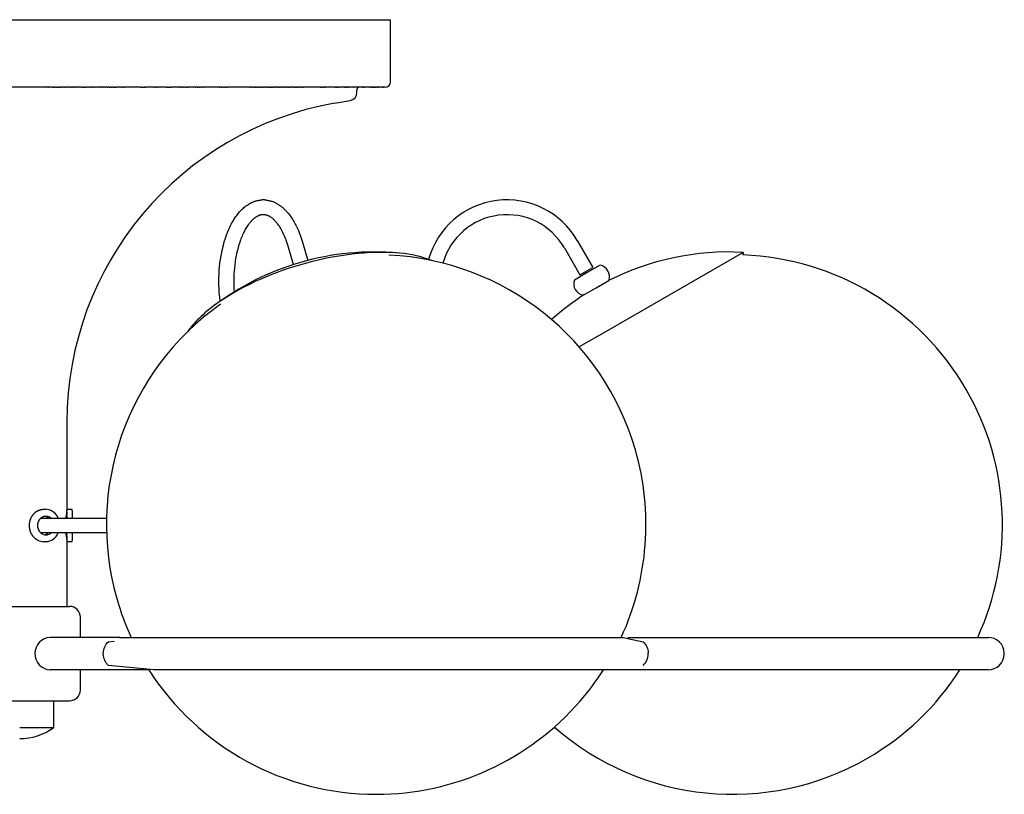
# Model space of a CAD drawing. Extents: x 1137 to 1867, y 0 to 1726.
# Tile 2 of 3: x 1502 to 1867, y 0 to 287. Entities that reach past the tile are written whole.
import ezdxf

# ---------------------------------------------------------------- set-up
doc = ezdxf.new("R2010")
doc.units = 0
doc.header["$MEASUREMENT"] = 0
doc.layers.add('MAKE2D$VISIBLE$LINES', color=254, linetype='CONTINUOUS')

msp = doc.modelspace()

# ---------------------------------------------------------------- linework, layer by layer
at = {"layer": 'MAKE2D$VISIBLE$LINES'}
for p, q in [((1364.95, 287.15), (1639.95, 287.15)), ((1639.95, 264.15), (1639.95, 287.15)), ((1512.12, 262.15), (1492.77, 262.15)), ((1512.12, 262.15), (1512.31, 262.15)), ((1513.08, 262.15), (1512.31, 262.15)), ((1513.08, 262.15), (1513.27, 262.15)), ((1514.49, 262.15), (1513.27, 262.15)), ((1514.49, 262.15), (1514.81, 262.15)), ((1515.21, 262.15), (1514.81, 262.15)), ((1515.21, 262.15), (1515.59, 262.15)), ((1515.93, 262.15), (1515.59, 262.15)), ((1515.93, 262.15), (1516.36, 262.15)), ((1516.65, 262.15), (1516.36, 262.15)), ((1516.65, 262.15), (1517.14, 262.15)), ((1517.37, 262.15), (1517.14, 262.15)), ((1517.37, 262.15), (1517.72, 262.15)), ((1518.3, 262.15), (1517.72, 262.15)), ((1518.3, 262.15), (1518.5, 262.15)), ((1519.08, 262.15), (1518.5, 262.15)), ((1519.08, 262.15), (1519.27, 262.15)), ((1519.86, 262.15), (1519.27, 262.15)), ((1519.86, 262.15), (1520.05, 262.15)), ((1520.64, 262.15), (1520.05, 262.15)), ((1520.64, 262.15), (1520.83, 262.15)), ((1521.42, 262.15), (1520.83, 262.15)), ((1521.42, 262.15), (1521.61, 262.15)), ((1522.2, 262.15), (1521.61, 262.15)), ((1522.2, 262.15), (1522.4, 262.15)), ((1522.98, 262.15), (1522.4, 262.15)), ((1522.98, 262.15), (1523.18, 262.15)), ((1523.96, 262.15), (1523.18, 262.15)), ((1523.96, 262.15), (1524.16, 262.15)), ((1525.37, 262.15), (1524.16, 262.15)), ((1525.37, 262.15), (1525.73, 262.15)), ((1526.1, 262.15), (1525.73, 262.15)), ((1526.1, 262.15), (1526.51, 262.15)), ((1526.84, 262.15), (1526.51, 262.15)), ((1526.84, 262.15), (1527.3, 262.15)), ((1528.3, 262.15), (1527.3, 262.15)), ((1528.3, 262.15), (1528.68, 262.15)), ((1529.27, 262.15), (1528.68, 262.15)), ((1529.27, 262.15), (1529.46, 262.15)), ((1530.05, 262.15), (1529.46, 262.15)), ((1530.05, 262.15), (1530.25, 262.15)), ((1531.63, 262.15), (1530.25, 262.15)), ((1531.63, 262.15), (1531.83, 262.15)), ((1532.42, 262.15), (1531.83, 262.15)), ((1532.42, 262.15), (1532.62, 262.15)), ((1533.21, 262.15), (1532.62, 262.15)), ((1533.21, 262.15), (1533.41, 262.15)), ((1534.2, 262.15), (1533.41, 262.15)), ((1534.2, 262.15), (1534.4, 262.15)), ((1534.91, 262.15), (1534.4, 262.15)), ((1534.91, 262.15), (1535.19, 262.15)), ((1535.65, 262.15), (1535.19, 262.15)), ((1535.65, 262.15), (1535.98, 262.15)), ((1536.38, 262.15), (1535.98, 262.15)), ((1536.38, 262.15), (1536.77, 262.15)), ((1537.12, 262.15), (1536.77, 262.15)), ((1537.12, 262.15), (1537.56, 262.15)), ((1537.85, 262.15), (1537.56, 262.15)), ((1537.85, 262.15), (1538.35, 262.15)), ((1539.53, 262.15), (1538.35, 262.15)), ((1539.53, 262.15), (1539.73, 262.15)), ((1540.32, 262.15), (1539.73, 262.15)), ((1540.32, 262.15), (1540.52, 262.15)), ((1541.11, 262.15), (1540.52, 262.15)), ((1541.11, 262.15), (1541.31, 262.15)), ((1547.37, 262.15), (1541.31, 262.15)), ((1547.37, 262.15), (1547.81, 262.15)), ((1548.1, 262.15), (1547.81, 262.15)), ((1548.1, 262.15), (1548.6, 262.15)), ((1548.83, 262.15), (1548.6, 262.15)), ((1548.83, 262.15), (1549.19, 262.15)), ((1552.13, 262.15), (1549.19, 262.15)), ((1552.13, 262.15), (1552.32, 262.15)), ((1552.91, 262.15), (1552.32, 262.15)), ((1552.91, 262.15), (1553.1, 262.15)), ((1553.69, 262.15), (1553.1, 262.15)), ((1553.69, 262.15), (1553.88, 262.15)), ((1556.76, 262.15), (1553.88, 262.15)), ((1556.76, 262.15), (1557.19, 262.15)), ((1557.48, 262.15), (1557.19, 262.15)), ((1557.48, 262.15), (1557.96, 262.15)), ((1558.19, 262.15), (1557.96, 262.15)), ((1558.19, 262.15), (1558.54, 262.15)), ((1561.43, 262.15), (1558.54, 262.15)), ((1561.43, 262.15), (1561.62, 262.15)), ((1562.2, 262.15), (1561.62, 262.15)), ((1562.2, 262.15), (1562.39, 262.15)), ((1563.13, 262.15), (1562.39, 262.15)), ((1563.13, 262.15), (1563.35, 262.15)), ((1563.83, 262.15), (1563.35, 262.15)), ((1563.83, 262.15), (1564.11, 262.15)), ((1564.53, 262.15), (1564.11, 262.15)), ((1564.53, 262.15), (1564.87, 262.15)), ((1567.52, 262.15), (1564.87, 262.15)), ((1567.52, 262.15), (1567.71, 262.15)), ((1568.27, 262.15), (1567.71, 262.15)), ((1568.27, 262.15), (1568.46, 262.15)), ((1569.02, 262.15), (1568.46, 262.15)), ((1569.02, 262.15), (1569.21, 262.15)), ((1569.77, 262.15), (1569.21, 262.15)), ((1569.77, 262.15), (1569.96, 262.15)), ((1570.52, 262.15), (1569.96, 262.15)), ((1570.52, 262.15), (1570.71, 262.15)), ((1576.41, 262.15), (1570.71, 262.15)), ((1576.41, 262.15), (1576.59, 262.15)), ((1577.14, 262.15), (1576.59, 262.15)), ((1577.14, 262.15), (1577.32, 262.15)), ((1578.02, 262.15), (1577.32, 262.15)), ((1578.02, 262.15), (1578.22, 262.15)), ((1578.67, 262.15), (1578.22, 262.15)), ((1578.67, 262.15), (1578.94, 262.15)), ((1579.31, 262.15), (1578.94, 262.15)), ((1579.31, 262.15), (1579.66, 262.15)), ((1587.68, 262.15), (1579.66, 262.15)), ((1587.68, 262.15), (1587.85, 262.15)), ((1588.36, 262.15), (1587.85, 262.15)), ((1588.36, 262.15), (1588.53, 262.15)), ((1589.03, 262.15), (1588.53, 262.15)), ((1589.03, 262.15), (1589.2, 262.15)), ((1589.79, 262.15), (1589.2, 262.15)), ((1589.79, 262.15), (1590.04, 262.15)), ((1590.38, 262.15), (1590.04, 262.15)), ((1590.38, 262.15), (1590.71, 262.15)), ((1590.96, 262.15), (1590.71, 262.15)), ((1590.96, 262.15), (1591.37, 262.15)), ((1591.54, 262.15), (1591.37, 262.15)), ((1591.54, 262.15), (1591.86, 262.15)), ((1592.36, 262.15), (1591.86, 262.15)), ((1592.36, 262.15), (1592.52, 262.15)), ((1593.01, 262.15), (1592.52, 262.15)), ((1593.01, 262.15), (1593.17, 262.15)), ((1593.82, 262.15), (1593.17, 262.15)), ((1593.82, 262.15), (1593.98, 262.15)), ((1594.38, 262.15), (1593.98, 262.15)), ((1594.38, 262.15), (1594.63, 262.15)), ((1594.93, 262.15), (1594.63, 262.15)), ((1594.93, 262.15), (1595.27, 262.15)), ((1595.48, 262.15), (1595.27, 262.15)), ((1595.48, 262.15), (1595.75, 262.15)), ((1596.22, 262.15), (1595.75, 262.15)), ((1596.22, 262.15), (1596.38, 262.15)), ((1596.85, 262.15), (1596.38, 262.15)), ((1596.85, 262.15), (1597.01, 262.15)), ((1597.48, 262.15), (1597.01, 262.15)), ((1597.48, 262.15), (1597.64, 262.15)), ((1598.18, 262.15), (1597.64, 262.15)), ((1598.18, 262.15), (1598.41, 262.15)), ((1598.71, 262.15), (1598.41, 262.15)), ((1598.71, 262.15), (1599.03, 262.15)), ((1599.23, 262.15), (1599.03, 262.15)), ((1599.23, 262.15), (1599.49, 262.15)), ((1599.95, 262.15), (1599.49, 262.15)), ((1599.95, 262.15), (1600.1, 262.15)), ((1600.56, 262.15), (1600.1, 262.15)), ((1600.56, 262.15), (1600.71, 262.15)), ((1601.28, 262.15), (1600.71, 262.15)), ((1601.28, 262.15), (1601.46, 262.15)), ((1601.79, 262.15), (1601.46, 262.15)), ((1601.79, 262.15), (1602.05, 262.15)), ((1602.28, 262.15), (1602.05, 262.15)), ((1602.28, 262.15), (1602.5, 262.15)), ((1602.94, 262.15), (1602.5, 262.15)), ((1602.94, 262.15), (1603.09, 262.15)), ((1603.53, 262.15), (1603.09, 262.15)), ((1603.53, 262.15), (1603.67, 262.15)), ((1604.23, 262.15), (1603.67, 262.15)), ((1604.23, 262.15), (1604.4, 262.15)), ((1604.7, 262.15), (1604.4, 262.15)), ((1604.7, 262.15), (1604.97, 262.15)), ((1605.18, 262.15), (1604.97, 262.15)), ((1605.18, 262.15), (1605.4, 262.15)), ((1605.83, 262.15), (1605.4, 262.15)), ((1605.83, 262.15), (1605.97, 262.15)), ((1606.39, 262.15), (1605.97, 262.15)), ((1606.39, 262.15), (1606.53, 262.15)), ((1607.02, 262.15), (1606.53, 262.15)), ((1607.02, 262.15), (1607.23, 262.15)), ((1607.46, 262.15), (1607.23, 262.15)), ((1607.46, 262.15), (1607.64, 262.15)), ((1613.8, 262.15), (1607.64, 262.15)), ((1613.8, 262.15), (1613.92, 262.15)), ((1614.37, 262.15), (1613.92, 262.15)), ((1614.37, 262.15), (1614.53, 262.15)), ((1614.73, 262.15), (1614.53, 262.15)), ((1614.73, 262.15), (1614.9, 262.15)), ((1615.26, 262.15), (1614.9, 262.15)), ((1615.26, 262.15), (1615.38, 262.15)), ((1615.79, 262.15), (1615.38, 262.15)), ((1615.79, 262.15), (1615.98, 262.15)), ((1619.31, 262.15), (1615.98, 262.15)), ((1619.31, 262.15), (1619.5, 262.15)), ((1619.88, 262.15), (1619.5, 262.15)), ((1619.88, 262.15), (1620.04, 262.15)), ((1620.17, 262.15), (1620.04, 262.15)), ((1620.17, 262.15), (1620.36, 262.15)), ((1620.71, 262.15), (1620.36, 262.15)), ((1620.71, 262.15), (1620.78, 262.15)), ((1621.09, 262.15), (1620.78, 262.15)), ((1621.09, 262.15), (1621.19, 262.15)), ((1622.7, 262.15), (1621.19, 262.15)), ((1622.7, 262.15), (1622.81, 262.15)), ((1623.15, 262.15), (1622.81, 262.15)), ((1623.15, 262.15), (1623.2, 262.15)), ((1623.58, 262.15), (1623.2, 262.15)), ((1623.58, 262.15), (1623.68, 262.15)), ((1623.79, 262.15), (1623.68, 262.15)), ((1623.79, 262.15), (1623.96, 262.15)), ((1624.19, 262.15), (1623.96, 262.15)), ((1624.19, 262.15), (1624.34, 262.15)), ((1625.76, 262.15), (1624.34, 262.15)), ((1625.76, 262.15), (1625.79, 262.15)), ((1626.06, 262.15), (1625.79, 262.15)), ((1626.06, 262.15), (1626.14, 262.15)), ((1626.48, 262.15), (1626.14, 262.15)), ((1627.8, 262.15), (1626.48, 262.15)), ((1626.48, 262.15), (1626.48, 262.15)), ((1627.45, 260.15), (1627.45, 261.15)), ((1628.11, 262.15), (1627.8, 262.15)), ((1627.8, 262.15), (1627.8, 262.15)), ((1628.11, 262.15), (1628.12, 262.15)), ((1628.43, 262.15), (1628.12, 262.15)), ((1629.56, 262.15), (1628.43, 262.15)), ((1628.43, 262.15), (1628.43, 262.15)), ((1629.56, 262.15), (1629.7, 262.15)), ((1629.84, 262.15), (1629.7, 262.15)), ((1629.84, 262.15), (1629.98, 262.15)), ((1630.13, 262.15), (1629.98, 262.15)), ((1630.13, 262.15), (1630.26, 262.15)), ((1632.19, 262.15), (1630.26, 262.15)), ((1632.19, 262.15), (1632.31, 262.15)), ((1632.43, 262.15), (1632.31, 262.15)), ((1632.43, 262.15), (1632.54, 262.15)), ((1632.66, 262.15), (1632.54, 262.15)), ((1632.66, 262.15), (1632.77, 262.15)), ((1633.1, 262.15), (1632.77, 262.15)), ((1633.1, 262.15), (1633.21, 262.15)), ((1633.32, 262.15), (1633.21, 262.15)), ((1633.32, 262.15), (1633.42, 262.15)), ((1633.53, 262.15), (1633.42, 262.15)), ((1633.53, 262.15), (1633.63, 262.15)), ((1633.73, 262.15), (1633.63, 262.15)), ((1633.73, 262.15), (1633.83, 262.15)), ((1633.93, 262.15), (1633.83, 262.15)), ((1633.93, 262.15), (1634.03, 262.15)), ((1634.13, 262.15), (1634.03, 262.15)), ((1634.13, 262.15), (1634.22, 262.15)), ((1634.31, 262.15), (1634.22, 262.15)), ((1634.31, 262.15), (1634.41, 262.15)), ((1634.5, 262.15), (1634.41, 262.15)), ((1634.5, 262.15), (1634.59, 262.15)), ((1634.68, 262.15), (1634.59, 262.15)), ((1634.68, 262.15), (1634.77, 262.15)), ((1635.02, 262.15), (1634.77, 262.15)), ((1635.02, 262.15), (1635.1, 262.15)), ((1635.18, 262.15), (1635.1, 262.15)), ((1635.18, 262.15), (1635.26, 262.15)), ((1635.34, 262.15), (1635.26, 262.15)), ((1635.34, 262.15), (1635.42, 262.15)), ((1635.65, 262.15), (1635.42, 262.15)), ((1635.65, 262.15), (1635.72, 262.15)), ((1635.79, 262.15), (1635.72, 262.15)), ((1635.79, 262.15), (1635.86, 262.15)), ((1635.93, 262.15), (1635.86, 262.15)), ((1635.93, 262.15), (1636, 262.15)), ((1636.2, 262.15), (1636, 262.15)), ((1636.2, 262.15), (1636.26, 262.15)), ((1636.32, 262.15), (1636.26, 262.15)), ((1636.32, 262.15), (1636.38, 262.15)), ((1636.44, 262.15), (1636.38, 262.15)), ((1636.44, 262.15), (1636.5, 262.15)), ((1636.56, 262.15), (1636.5, 262.15)), ((1636.56, 262.15), (1636.61, 262.15)), ((1636.67, 262.15), (1636.61, 262.15)), ((1636.67, 262.15), (1636.72, 262.15)), ((1636.77, 262.15), (1636.72, 262.15)), ((1636.77, 262.15), (1636.82, 262.15)), ((1636.87, 262.15), (1636.82, 262.15)), ((1636.87, 262.15), (1636.92, 262.15)), ((1636.97, 262.15), (1636.92, 262.15)), ((1636.97, 262.15), (1637.01, 262.15)), ((1637.06, 262.15), (1637.01, 262.15)), ((1637.06, 262.15), (1637.1, 262.15)), ((1637.15, 262.15), (1637.1, 262.15)), ((1637.15, 262.15), (1637.19, 262.15)), ((1637.23, 262.15), (1637.19, 262.15)), ((1637.23, 262.15), (1637.27, 262.15)), ((1637.31, 262.15), (1637.27, 262.15)), ((1637.31, 262.15), (1637.34, 262.15)), ((1637.38, 262.15), (1637.34, 262.15)), ((1637.38, 262.15), (1637.41, 262.15)), ((1637.51, 262.15), (1637.41, 262.15)), ((1637.51, 262.15), (1637.54, 262.15)), ((1637.57, 262.15), (1637.54, 262.15)), ((1637.57, 262.15), (1637.6, 262.15)), ((1637.94, 262.15), (1637.6, 262.15)), ((1637.94, 262.15), (1637.95, 262.15)), ((1619.11, 256.16), (1624.97, 257.19)), ((1607.24, 204.68), (1609.2, 197.9)), ((1709.14, 205.29), (1714.92, 195.28)), ((1603.92, 196.37), (1601.96, 203.15)), ((1704.37, 202.54), (1710.15, 192.53)), ((1770.62, 200.9), (1719.89, 171.61)), ((1770.62, 200.9), (1770.57, 199.93)), ((1770.62, 200.9), (1770.62, 200.9)), ((1710.15, 192.53), (1714.92, 195.28)), ((1717.6, 196.14), (1712.84, 193.39)), ((1712.84, 193.39), (1708.07, 190.64)), ((1716.09, 187.76), (1720.85, 190.51)), ((1711.32, 185.01), (1716.09, 187.76)), ((1564.76, 171.61), (1564.68, 171.49)), ((1719.89, 171.61), (1709.88, 165.83)), ((1519.95, 137.98), (1519.95, 105.45)), ((1510.32, 102.4), (1534.63, 102.4)), ((1511.3, 105.65), (1512.1, 105.65)), ((1519.95, 104.64), (1519.44, 102.4)), ((1519.94, 104.64), (1519.95, 104.64)), ((1519.95, 105.44), (1519.95, 105.45)), ((1519.95, 105.43), (1519.95, 105.44)), ((1519.95, 105.44), (1519.95, 105.44)), ((1519.95, 105.42), (1519.95, 105.43)), ((1519.95, 105.43), (1519.95, 105.43)), ((1519.95, 105.42), (1519.95, 105.41)), ((1519.95, 105.41), (1519.95, 105.41)), ((1519.95, 105.41), (1519.95, 105.4)), ((1519.95, 105.39), (1519.95, 105.4)), ((1519.95, 105.37), (1519.95, 105.39)), ((1519.95, 105.39), (1519.95, 105.39)), ((1519.95, 105.37), (1519.95, 105.36)), ((1519.95, 105.35), (1519.95, 105.36)), ((1519.95, 105.3), (1519.95, 105.35)), ((1519.95, 105.35), (1519.95, 105.35)), ((1519.95, 105.3), (1519.95, 105.24)), ((1519.95, 105.23), (1519.95, 105.24)), ((1519.95, 105.23), (1519.95, 105.2)), ((1519.95, 105.2), (1519.95, 105.2)), ((1519.95, 105.2), (1519.95, 105.17)), ((1519.95, 105.16), (1519.95, 105.17)), ((1519.95, 105.16), (1519.95, 105.13)), ((1519.95, 105.11), (1519.95, 105.13)), ((1519.95, 105.11), (1519.95, 105.08)), ((1519.95, 105.07), (1519.95, 105.08)), ((1519.95, 105.07), (1519.95, 105.05)), ((1519.95, 104.95), (1519.95, 105.05)), ((1519.95, 104.95), (1519.95, 104.9)), ((1519.95, 104.89), (1519.95, 104.9)), ((1519.95, 104.89), (1519.95, 104.84)), ((1519.95, 104.82), (1519.95, 104.84)), ((1519.95, 104.82), (1519.95, 104.79)), ((1519.95, 104.75), (1519.95, 104.79)), ((1519.95, 104.75), (1519.95, 104.73)), ((1519.95, 104.68), (1519.95, 104.73)), ((1519.95, 104.68), (1519.95, 104.63)), ((1519.95, 104.6), (1519.95, 104.63)), ((1519.95, 104.6), (1519.95, 104.53)), ((1519.95, 104.52), (1519.95, 104.53)), ((1519.95, 104.52), (1519.95, 104.46)), ((1519.95, 104.44), (1519.95, 104.46)), ((1519.95, 104.44), (1519.95, 104.38)), ((1519.95, 104.34), (1519.95, 104.38)), ((1519.95, 104.34), (1519.95, 104.3)), ((1519.95, 104.26), (1519.95, 104.3)), ((1519.95, 104.26), (1519.95, 104.21)), ((1519.95, 104.17), (1519.95, 104.21)), ((1519.95, 104.17), (1519.95, 104.13)), ((1519.95, 104.09), (1519.95, 104.13)), ((1519.95, 104.09), (1519.95, 104.03)), ((1519.95, 104), (1519.95, 104.03)), ((1519.95, 104), (1519.95, 103.9)), ((1519.95, 103.88), (1519.95, 103.9)), ((1519.95, 103.88), (1519.95, 103.82)), ((1519.95, 103.8), (1519.95, 103.82)), ((1519.95, 103.8), (1519.95, 103.71)), ((1519.95, 103.7), (1519.95, 103.71)), ((1519.95, 103.7), (1519.95, 103.62)), ((1519.95, 103.58), (1519.95, 103.62)), ((1519.95, 103.58), (1519.95, 103.51)), ((1519.95, 103.49), (1519.95, 103.51)), ((1519.95, 103.49), (1519.95, 103.43)), ((1519.95, 103.37), (1519.95, 103.43)), ((1519.95, 103.37), (1519.95, 103.32)), ((1519.95, 103.27), (1519.95, 103.32)), ((1519.95, 103.27), (1519.95, 103.23)), ((1519.95, 103.16), (1519.95, 103.23)), ((1519.95, 103.16), (1519.95, 103.07)), ((1519.95, 103.14), (1519.95, 103.14)), ((1519.95, 103.05), (1519.95, 103.07)), ((1519.95, 103.05), (1519.95, 102.94)), ((1519.95, 102.91), (1519.95, 102.94)), ((1519.95, 102.91), (1519.95, 102.84)), ((1519.95, 102.83), (1519.95, 102.84)), ((1519.95, 102.83), (1519.95, 102.74)), ((1519.95, 102.71), (1519.95, 102.74)), ((1519.95, 102.71), (1519.95, 102.63)), ((1519.95, 102.57), (1519.95, 102.63)), ((1519.95, 102.57), (1519.95, 102.52)), ((1519.95, 102.48), (1519.95, 102.52)), ((1519.95, 102.48), (1519.95, 102.4)), ((1520.15, 105.65), (1521.75, 105.65)), ((1521.95, 105.44), (1521.95, 105.45)), ((1521.95, 105.44), (1521.95, 105.44)), ((1521.95, 105.44), (1521.95, 105.43)), ((1521.95, 105.44), (1521.95, 105.44)), ((1521.95, 105.42), (1521.95, 105.43)), ((1521.95, 105.42), (1521.95, 105.41)), ((1521.95, 105.37), (1521.95, 105.41)), ((1521.95, 105.35), (1521.95, 105.37)), ((1521.95, 105.37), (1521.95, 105.37)), ((1521.95, 105.35), (1521.95, 105.34)), ((1521.95, 105.33), (1521.95, 105.34)), ((1521.95, 105.33), (1521.95, 105.31)), ((1521.95, 105.3), (1521.95, 105.31)), ((1521.95, 105.3), (1521.95, 105.28)), ((1521.95, 105.23), (1521.95, 105.28)), ((1521.95, 105.23), (1521.95, 105.21)), ((1521.95, 105.2), (1521.95, 105.21)), ((1521.95, 105.2), (1521.95, 105.17)), ((1521.95, 105.07), (1521.95, 105.17)), ((1521.95, 105.07), (1521.95, 102.4)), ((1534.65, 96.9), (1510.32, 96.9)), ((1519.44, 96.9), (1519.83, 95.08)), ((1519.95, 96.81), (1519.95, 96.9)), ((1519.95, 96.81), (1519.95, 96.77)), ((1519.95, 96.72), (1519.95, 96.77)), ((1519.95, 96.72), (1519.95, 96.64)), ((1519.95, 96.58), (1519.95, 96.64)), ((1519.95, 96.58), (1519.95, 96.51)), ((1519.95, 96.47), (1519.95, 96.51)), ((1519.95, 96.47), (1519.95, 96.39)), ((1519.95, 96.38), (1519.95, 96.39)), ((1519.95, 96.38), (1519.95, 96.29)), ((1519.95, 96.27), (1519.95, 96.29)), ((1519.95, 96.27), (1519.95, 96.15)), ((1519.95, 96.07), (1519.95, 96.15)), ((1519.95, 96.07), (1519.95, 96.04)), ((1519.95, 95.98), (1519.95, 96.04)), ((1519.95, 95.98), (1519.95, 95.94)), ((1519.95, 95.86), (1519.95, 95.94)), ((1519.95, 95.86), (1519.95, 95.83)), ((1519.95, 95.78), (1519.95, 95.83)), ((1519.95, 95.78), (1519.95, 95.71)), ((1519.95, 95.67), (1519.95, 95.71)), ((1519.95, 95.67), (1519.95, 95.6)), ((1519.95, 95.59), (1519.95, 95.6)), ((1519.95, 95.59), (1519.95, 95.5)), ((1519.95, 95.5), (1519.95, 95.5)), ((1519.95, 95.5), (1519.95, 95.4)), ((1519.95, 95.36), (1519.95, 95.4)), ((1519.95, 95.36), (1519.95, 95.31)), ((1519.95, 95.27), (1519.95, 95.31)), ((1519.95, 95.27), (1519.95, 95.22)), ((1519.95, 95.17), (1519.95, 95.22)), ((1519.95, 95.17), (1519.95, 95.14)), ((1519.95, 95.09), (1519.95, 95.14)), ((1519.95, 95.09), (1519.95, 95.03)), ((1519.95, 95.01), (1519.95, 95.03)), ((1519.95, 95.01), (1519.95, 94.95)), ((1519.95, 94.94), (1519.95, 94.95)), ((1519.95, 94.94), (1519.95, 94.87)), ((1521.95, 96.9), (1521.95, 94.35)), ((1512.1, 93.65), (1511.3, 93.65)), ((1519.95, 94.75), (1519.95, 94.87)), ((1519.95, 94.75), (1519.95, 94.73)), ((1519.95, 94.69), (1519.95, 94.73)), ((1519.95, 94.69), (1519.95, 94.67)), ((1519.95, 94.62), (1519.95, 94.67)), ((1519.95, 94.62), (1519.95, 94.59)), ((1519.95, 94.57), (1519.95, 94.59)), ((1519.95, 94.57), (1519.95, 94.52)), ((1519.95, 94.51), (1519.95, 94.52)), ((1519.95, 94.51), (1519.95, 94.46)), ((1519.95, 94.45), (1519.95, 94.46)), ((1519.95, 94.45), (1519.95, 94.41)), ((1519.95, 94.4), (1519.95, 94.41)), ((1519.95, 94.4), (1519.95, 94.35)), ((1519.95, 94.35), (1519.95, 94.25)), ((1519.95, 94.24), (1519.95, 94.25)), ((1519.95, 94.24), (1519.95, 94.19)), ((1519.95, 94.18), (1519.95, 94.19)), ((1519.95, 94.18), (1519.95, 94.14)), ((1519.95, 94.14), (1519.95, 94.14)), ((1519.95, 94.14), (1519.95, 94.06)), ((1519.95, 94.05), (1519.95, 94.06)), ((1519.95, 94.05), (1519.95, 94.02)), ((1519.95, 94.01), (1519.95, 94.02)), ((1519.95, 94.01), (1519.95, 94)), ((1519.95, 93.97), (1519.95, 94)), ((1519.95, 93.96), (1519.95, 93.97)), ((1519.95, 93.97), (1519.95, 93.97)), ((1519.95, 93.96), (1519.95, 93.95)), ((1519.95, 93.94), (1519.95, 93.95)), ((1519.95, 93.93), (1519.95, 93.94)), ((1519.95, 93.94), (1519.95, 93.94)), ((1519.95, 93.93), (1519.95, 93.92)), ((1519.95, 93.92), (1519.95, 93.92)), ((1519.95, 93.92), (1519.95, 93.91)), ((1519.95, 93.91), (1519.95, 93.91)), ((1519.95, 93.91), (1519.95, 93.9)), ((1519.95, 93.9), (1519.95, 93.9)), ((1519.95, 93.9), (1519.95, 93.89)), ((1519.95, 93.89), (1519.95, 93.89)), ((1519.95, 93.89), (1519.95, 93.88)), ((1519.95, 93.88), (1519.95, 93.88)), ((1519.95, 93.87), (1519.95, 93.88)), ((1519.95, 93.88), (1519.95, 93.88)), ((1519.95, 93.85), (1519.95, 93.87)), ((1519.95, 93.87), (1519.95, 93.87)), ((1519.95, 93.85), (1519.95, 69.65)), ((1519.95, 93.85), (1519.95, 93.85)), ((1521.75, 93.65), (1520.15, 93.65)), ((1521.95, 94.35), (1521.95, 94.3)), ((1521.95, 94.28), (1521.95, 94.3)), ((1521.95, 94.28), (1521.95, 94.24)), ((1521.95, 94.23), (1521.95, 94.24)), ((1521.95, 94.23), (1521.95, 94.19)), ((1521.95, 94.18), (1521.95, 94.19)), ((1521.95, 94.18), (1521.95, 94.14)), ((1521.95, 94.13), (1521.95, 94.14)), ((1521.95, 94.13), (1521.95, 94.1)), ((1521.95, 94.08), (1521.95, 94.1)), ((1521.95, 94.08), (1521.95, 94.06)), ((1521.95, 94.04), (1521.95, 94.06)), ((1521.95, 94.04), (1521.95, 94.03)), ((1521.95, 94.01), (1521.95, 94.03)), ((1521.95, 93.93), (1521.95, 94.01)), ((1521.95, 94.01), (1521.95, 94.01)), ((1521.95, 93.93), (1521.95, 93.92)), ((1521.95, 93.91), (1521.95, 93.92)), ((1521.95, 93.91), (1521.95, 93.9)), ((1521.95, 93.89), (1521.95, 93.9)), ((1521.95, 93.89), (1521.95, 93.88)), ((1521.95, 93.85), (1521.95, 93.88)), ((1521.95, 93.85), (1521.95, 93.85)), ((1521.95, 93.85), (1521.95, 93.85)), ((1483.95, 69.65), (1520.95, 69.65)), ((1524.95, 58.15), (1524.95, 65.65)), ((1539.45, 58.15), (1513.69, 58.15)), ((1539.56, 58.15), (1539.55, 58.15)), ((1539.64, 58.14), (1539.56, 58.15)), ((1727.91, 58.15), (1861.45, 58.15)), ((1550.34, 46.15), (1513.69, 46.15)), ((1524.95, 38.65), (1524.95, 46.15)), ((1861.45, 46.15), (1727.23, 46.15)), ((1483.95, 34.65), (1520.95, 34.65)), ((1514.95, 34.65), (1514.95, 24.65)), ((1514.95, 24.65), (1502.45, 24.65))]:
    msp.add_line(p, q, dxfattribs=at)
for points in [[(1576.56, 184.87), (1576.45, 186.21), (1576.37, 187.55), (1576.32, 188.89), (1576.31, 190.23), (1576.32, 191.59), (1576.37, 192.94), (1576.45, 194.28), (1576.56, 195.62), (1576.7, 196.95), (1576.88, 198.26), (1577.08, 199.56), (1577.32, 200.84), (1577.61, 202.21), (1577.94, 203.55), (1578.3, 204.86), (1578.69, 206.13), (1579.12, 207.36), (1579.35, 207.97), (1579.58, 208.56), (1579.83, 209.14), (1580.08, 209.71), (1580.34, 210.27), (1580.61, 210.82), (1580.85, 211.3), (1581.11, 211.78), (1581.38, 212.25), (1581.65, 212.72), (1581.89, 213.11), (1582.13, 213.48), (1582.38, 213.85), (1582.63, 214.21), (1582.88, 214.57), (1583.14, 214.91), (1583.41, 215.25), (1583.68, 215.57), (1583.95, 215.89), (1584.23, 216.2), (1584.52, 216.49), (1584.8, 216.78), (1585.1, 217.06), (1585.39, 217.33), (1585.69, 217.59), (1586, 217.84), (1586.32, 218.09), (1586.65, 218.33), (1586.99, 218.55), (1587.33, 218.77), (1587.67, 218.97), (1588.02, 219.16), (1588.37, 219.34), (1588.55, 219.42), (1588.73, 219.5), (1588.94, 219.59), (1589.15, 219.67), (1589.36, 219.75), (1589.57, 219.83), (1589.79, 219.89), (1590, 219.96), (1590.22, 220.02), (1590.43, 220.08), (1590.65, 220.13), (1590.87, 220.17), (1591.09, 220.21), (1591.31, 220.25), (1591.53, 220.28), (1591.75, 220.3), (1591.97, 220.32), (1592.19, 220.34)], [(1593.3, 220.34), (1593.56, 220.32), (1593.82, 220.3), (1594.08, 220.26), (1594.34, 220.22), (1594.59, 220.18), (1594.85, 220.12), (1595.1, 220.06), (1595.36, 220), (1595.65, 219.91), (1595.95, 219.82), (1596.24, 219.71), (1596.53, 219.6), (1596.81, 219.48), (1597.1, 219.34), (1597.38, 219.21), (1597.66, 219.06), (1597.91, 218.92), (1598.16, 218.77), (1598.41, 218.61), (1598.66, 218.45), (1598.9, 218.28), (1599.14, 218.11), (1599.38, 217.93), (1599.61, 217.74), (1599.85, 217.55), (1600.08, 217.35), (1600.31, 217.15), (1600.53, 216.94), (1600.75, 216.72), (1600.97, 216.5), (1601.19, 216.27), (1601.4, 216.04), (1601.73, 215.67), (1602.05, 215.28), (1602.37, 214.89), (1602.67, 214.48), (1602.97, 214.06), (1603.27, 213.62), (1603.56, 213.18), (1603.84, 212.72), (1604.1, 212.28), (1604.35, 211.84), (1604.6, 211.38), (1604.84, 210.92), (1605.3, 209.96), (1605.74, 208.97), (1606.15, 207.94), (1606.54, 206.89), (1606.9, 205.8), (1607.24, 204.68)], [(1592.75, 214.86), (1592.67, 214.86), (1592.6, 214.85), (1592.53, 214.85), (1592.45, 214.85), (1592.38, 214.84), (1592.31, 214.83), (1592.23, 214.82), (1592.16, 214.81), (1592.08, 214.8), (1592.01, 214.79), (1591.86, 214.76), (1591.71, 214.73), (1591.56, 214.68), (1591.47, 214.66), (1591.38, 214.63), (1591.28, 214.6), (1591.19, 214.56), (1591.1, 214.53), (1591, 214.49), (1590.91, 214.45), (1590.82, 214.41), (1590.72, 214.36), (1590.63, 214.31), (1590.53, 214.26), (1590.43, 214.21), (1590.24, 214.1), (1590.04, 213.98), (1589.88, 213.87), (1589.71, 213.75), (1589.55, 213.63), (1589.38, 213.5), (1589.21, 213.36), (1589.04, 213.22), (1588.88, 213.07), (1588.71, 212.91), (1588.54, 212.74), (1588.37, 212.57), (1588.2, 212.39), (1588.04, 212.2), (1587.87, 212.01), (1587.7, 211.8), (1587.53, 211.59), (1587.37, 211.38), (1587.13, 211.05), (1586.89, 210.7), (1586.65, 210.35), (1586.42, 209.98), (1586.19, 209.59), (1585.96, 209.19), (1585.74, 208.78), (1585.53, 208.36), (1585.3, 207.9), (1585.09, 207.43), (1584.87, 206.95), (1584.67, 206.45), (1584.47, 205.95), (1584.27, 205.43), (1583.9, 204.35), (1583.56, 203.26), (1583.25, 202.13), (1582.97, 200.97), (1582.71, 199.77), (1582.5, 198.63), (1582.32, 197.46), (1582.16, 196.28), (1582.04, 195.09), (1581.94, 193.89), (1581.86, 192.67), (1581.82, 191.45), (1581.81, 190.23), (1581.82, 189.23), (1581.84, 188.24), (1581.89, 187.24), (1581.96, 186.25)], [(1601.96, 203.15), (1601.6, 204.32), (1601.4, 204.93), (1601.18, 205.53), (1600.97, 206.08), (1600.76, 206.61), (1600.53, 207.15), (1600.29, 207.68), (1600.05, 208.2), (1599.79, 208.71), (1599.52, 209.21), (1599.23, 209.71), (1598.97, 210.14), (1598.7, 210.56), (1598.42, 210.97), (1598.13, 211.38), (1597.93, 211.63), (1597.74, 211.87), (1597.53, 212.11), (1597.33, 212.35), (1597.17, 212.52), (1597.01, 212.69), (1596.85, 212.85), (1596.69, 213), (1596.53, 213.15), (1596.37, 213.29), (1596.21, 213.42), (1596.05, 213.55), (1595.9, 213.67), (1595.74, 213.78), (1595.59, 213.89), (1595.43, 213.99), (1595.28, 214.09), (1595.13, 214.17), (1594.97, 214.26), (1594.82, 214.34), (1594.68, 214.4), (1594.54, 214.47), (1594.41, 214.52), (1594.27, 214.58), (1594.13, 214.62), (1594, 214.67), (1593.87, 214.7), (1593.73, 214.74), (1593.61, 214.77), (1593.48, 214.79), (1593.36, 214.81), (1593.24, 214.83), (1593.11, 214.84), (1592.99, 214.85), (1592.87, 214.85), (1592.75, 214.86)], [(1643.33, 200.59), (1641.99, 200.7), (1640.63, 200.79), (1639.26, 200.85), (1637.88, 200.89), (1636.49, 200.9), (1635.1, 200.89), (1633.7, 200.85), (1632.31, 200.79), (1630.13, 200.66), (1627.87, 200.47), (1625.55, 200.22), (1623.17, 199.91), (1620.73, 199.54), (1618.23, 199.1), (1615.7, 198.6), (1613.12, 198.03), (1610.53, 197.4), (1607.91, 196.7), (1605.29, 195.94), (1602.67, 195.12), (1600.07, 194.24), (1597.49, 193.3), (1594.94, 192.3), (1592.44, 191.26), (1590, 190.17), (1587.62, 189.03), (1585.32, 187.86), (1583.1, 186.66), (1580.97, 185.43), (1578.94, 184.18), (1577.01, 182.92), (1575.19, 181.64), (1573.48, 180.36), (1571.88, 179.08), (1571.13, 178.44), (1570.4, 177.8), (1569.71, 177.16), (1569.04, 176.53), (1568.41, 175.9), (1567.8, 175.27), (1567.22, 174.65), (1566.67, 174.03), (1566.15, 173.42), (1565.66, 172.81), (1565.2, 172.21), (1564.76, 171.61)], [(1509.15, 94.18), (1509.04, 94.23), (1508.93, 94.3), (1508.82, 94.36), (1508.71, 94.43), (1508.61, 94.5), (1508.5, 94.58), (1508.4, 94.65), (1508.3, 94.73), (1508.2, 94.82), (1508.1, 94.9), (1508, 94.99), (1507.91, 95.08), (1507.81, 95.17), (1507.72, 95.27), (1507.63, 95.37), (1507.55, 95.47), (1507.46, 95.58), (1507.37, 95.69), (1507.28, 95.81), (1507.2, 95.93), (1507.12, 96.05), (1507.04, 96.17), (1506.96, 96.3), (1506.89, 96.43), (1506.82, 96.56), (1506.75, 96.69), (1506.69, 96.82), (1506.63, 96.96), (1506.57, 97.09), (1506.51, 97.23), (1506.46, 97.37), (1506.41, 97.52), (1506.37, 97.66), (1506.33, 97.81), (1506.29, 97.95), (1506.25, 98.1), (1506.22, 98.25), (1506.19, 98.4), (1506.16, 98.55), (1506.14, 98.7), (1506.12, 98.85), (1506.1, 99), (1506.09, 99.15), (1506.08, 99.3), (1506.08, 99.46), (1506.07, 99.61), (1506.07, 99.76), (1506.08, 99.91), (1506.08, 100.05), (1506.09, 100.19), (1506.11, 100.33), (1506.12, 100.47), (1506.14, 100.6), (1506.16, 100.74), (1506.18, 100.88), (1506.21, 101.02), (1506.24, 101.15), (1506.27, 101.29), (1506.31, 101.43), (1506.35, 101.56), (1506.39, 101.69), (1506.43, 101.83), (1506.48, 101.96), (1506.53, 102.09), (1506.58, 102.22), (1506.63, 102.34), (1506.69, 102.47), (1506.75, 102.59), (1506.81, 102.71), (1506.87, 102.84), (1506.94, 102.95), (1507.01, 103.07), (1507.08, 103.18), (1507.15, 103.3), (1507.23, 103.41), (1507.3, 103.52), (1507.39, 103.62), (1507.47, 103.73), (1507.55, 103.83), (1507.64, 103.93), (1507.74, 104.04), (1507.84, 104.14), (1507.94, 104.24), (1508.04, 104.34), (1508.14, 104.43), (1508.25, 104.52), (1508.36, 104.61), (1508.47, 104.69), (1508.59, 104.78), (1508.7, 104.85), (1508.82, 104.93), (1508.94, 105), (1509.06, 105.07), (1509.18, 105.13), (1509.3, 105.19), (1509.43, 105.25), (1509.54, 105.3), (1509.65, 105.34), (1509.76, 105.38), (1509.87, 105.42), (1509.99, 105.46), (1510.1, 105.49), (1510.22, 105.52), (1510.34, 105.55), (1510.46, 105.57), (1510.58, 105.59), (1510.7, 105.61), (1510.82, 105.62), (1510.94, 105.63), (1511.06, 105.64), (1511.18, 105.64), (1511.3, 105.65)], [(1510.96, 96.45), (1510.9, 96.48), (1510.84, 96.52), (1510.77, 96.56), (1510.71, 96.59), (1510.65, 96.63), (1510.59, 96.68), (1510.53, 96.72), (1510.47, 96.77), (1510.42, 96.81), (1510.36, 96.86), (1510.3, 96.92), (1510.24, 96.97), (1510.19, 97.02), (1510.13, 97.08), (1510.08, 97.14), (1510.03, 97.2), (1509.97, 97.27), (1509.92, 97.33), (1509.87, 97.4), (1509.83, 97.47), (1509.78, 97.54), (1509.73, 97.61), (1509.69, 97.68), (1509.65, 97.76), (1509.6, 97.83), (1509.56, 97.91), (1509.53, 97.99), (1509.49, 98.07), (1509.46, 98.15), (1509.42, 98.23), (1509.39, 98.31), (1509.36, 98.4), (1509.34, 98.48), (1509.31, 98.57), (1509.29, 98.66), (1509.27, 98.74), (1509.25, 98.83), (1509.23, 98.92), (1509.22, 99.01), (1509.2, 99.1), (1509.19, 99.18), (1509.18, 99.27), (1509.17, 99.36), (1509.17, 99.45), (1509.17, 99.54), (1509.16, 99.63), (1509.17, 99.71), (1509.17, 99.8), (1509.17, 99.89), (1509.18, 99.97), (1509.19, 100.06), (1509.2, 100.14), (1509.21, 100.23), (1509.22, 100.31), (1509.23, 100.39), (1509.25, 100.47), (1509.27, 100.55), (1509.29, 100.63), (1509.31, 100.71), (1509.33, 100.78), (1509.35, 100.86), (1509.38, 100.93), (1509.4, 101.01), (1509.43, 101.08), (1509.46, 101.15), (1509.49, 101.22), (1509.52, 101.29), (1509.55, 101.36), (1509.59, 101.43), (1509.62, 101.5), (1509.66, 101.57), (1509.7, 101.63), (1509.74, 101.7), (1509.79, 101.77), (1509.83, 101.84), (1509.88, 101.9), (1509.93, 101.96), (1509.98, 102.03), (1510.03, 102.09), (1510.08, 102.15), (1510.13, 102.21), (1510.19, 102.27), (1510.25, 102.33), (1510.31, 102.38), (1510.37, 102.44), (1510.43, 102.49), (1510.49, 102.54), (1510.56, 102.59), (1510.62, 102.64), (1510.69, 102.68), (1510.76, 102.73), (1510.83, 102.77), (1510.9, 102.81), (1510.97, 102.85), (1511.04, 102.88), (1511.12, 102.92), (1511.19, 102.95), (1511.26, 102.98), (1511.34, 103), (1511.41, 103.03), (1511.49, 103.05), (1511.57, 103.07), (1511.64, 103.09), (1511.72, 103.1), (1511.8, 103.12), (1511.87, 103.13), (1511.95, 103.13), (1512.03, 103.14), (1512.1, 103.14), (1512.18, 103.15), (1512.25, 103.15), (1512.33, 103.14), (1512.4, 103.14), (1512.48, 103.13), (1512.55, 103.12), (1512.63, 103.11), (1512.7, 103.1), (1512.77, 103.08), (1512.84, 103.07), (1512.91, 103.05), (1512.98, 103.03), (1513.05, 103.01), (1513.11, 102.98), (1513.18, 102.96), (1513.25, 102.93), (1513.31, 102.9), (1513.37, 102.87), (1513.43, 102.84)]]:
    msp.add_lwpolyline(points, dxfattribs=at)
for points in [[(1533.45, 52.34, -0.198912), (1535.34, 56.52), (1537.43, 56.72)], [(1539.45, 58.15), (1726.21, 58.15), (1733.55, 56.52, -0.198912), (1735.44, 52.34)], [(1729.26, 46.15), (1552.17, 46.15), (1535.34, 47.77, -0.198912), (1533.45, 51.96)]]:
    msp.add_lwpolyline(points, format="xyb", dxfattribs=at)
for centre, radius, start, end in [((1637.95, 264.15), 2, 270, 0), ((1624.45, 260.15), 3, 280, 360), ((1628.45, 261.15), 1, 92.7812, 180), ((1639.95, 137.98), 120, 100, 180), ((1592.75, 210.75), 9.6, 90.0006, 93.3212), ((1592.75, 210.75), 9.6, 86.6788, 89.9994), ((1683.05, 190.23), 30.13, 30, 164.3028), ((1683.05, 190.23), 24.63, 30, 164.2982), ((1633.89, 102.45), 98.59, 84.835, 127.3325), ((1765.34, 102.04), 99, 86.9449, 116.9504), ((1634.6, 100), 100, 16.1021, 87.2939), ((1633.89, 102.27), 98.77, 84.511, 84.5161), ((1639.96, 157.64), 43.08, 68.6276, 85.5073), ((1766.75, 100), 100, 30, 87.8134), ((1716.82, 191.94), 4.27, 340.4497, 79.5503), ((1712.1, 189.21), 4.27, 160.4497, 259.5503), ((1003.31, 130.55), 575.82, 5.2056, 5.41323), ((1765.69, 102.24), 99, 123.0496, 131.862), ((1634.6, 100), 100, 125.2714, 196.1021), ((1766.75, 100), 100, 335.2579, 30), ((1634.6, 100), 100, 335.2566, 16.1021), ((1511.21, 100.63), 2.51, 61.4689, 78.8011), ((1512.08, 100.99), 4.66, 62.4406, 89.8595), ((1511.12, 100.48), 2.69, 45.4279, 61.3701), ((1512.06, 100.19), 2.98, 47.598, 62.5423), ((1511.59, 100.17), 5.61, 23.3335, 61.7663), ((1520.15, 105.45), 0.2, 90, 180), ((1521.75, 105.45), 0.2, 359.9999, 90.0001), ((1512.2, 98.85), 2.7, 242.5623, 313.6847), ((1511.18, 98.73), 2.59, 281.4833, 314.8555), ((1511.91, 98.85), 5.2, 271.9982, 337.9913), ((1540.26, 100.45), 21.12, 194.7183, 195.9428), ((1511.31, 98.31), 4.66, 242.4431, 269.8571), ((1520.15, 93.85), 0.2, 180, 270), ((1521.75, 93.85), 0.2, 269.9999, 0.0001), ((1520.95, 65.65), 4, 0, 90), ((1634.6, 100), 100, 196.102, 204.7422), ((1514.06, 52.19), 5.97, 93.4997, 180.412), ((1539.45, 52.14), 6.01, 89.0071, 89.0464), ((1861.45, 52.15), 6, 1.8087, 90), ((1514.06, 52.1), 5.97, 179.588, 266.5003), ((1539.45, 52.15), 6, 178.1913, 180), ((1539.45, 52.15), 6, 180, 181.8087), ((1729.45, 52.15), 6, 313.1913, 358.1913), ((1729.45, 52.15), 6, 0, 1.8087), ((1729.45, 52.15), 6, 358.1913, 0), ((1861.45, 52.15), 6, 270, 358.1913), ((1861.45, 52.15), 6, 0, 1.8087), ((1861.45, 52.15), 6, 358.1913, 360), ((1634.6, 100), 100, 212.584, 270), ((1634.6, 100), 100, 319.1066, 327.416), ((1766.75, 100), 100, 300, 327.416), ((1520.95, 38.65), 4, 270, 360), ((1634.6, 100), 100, 270, 319.1066), ((1502.45, 42.18), 21.53, 270, 305.4893), ((1766.75, 100), 100, 228.6417, 300)]:
    msp.add_arc(centre, radius, start, end, dxfattribs=at)

doc.saveas('drawing.dxf')
